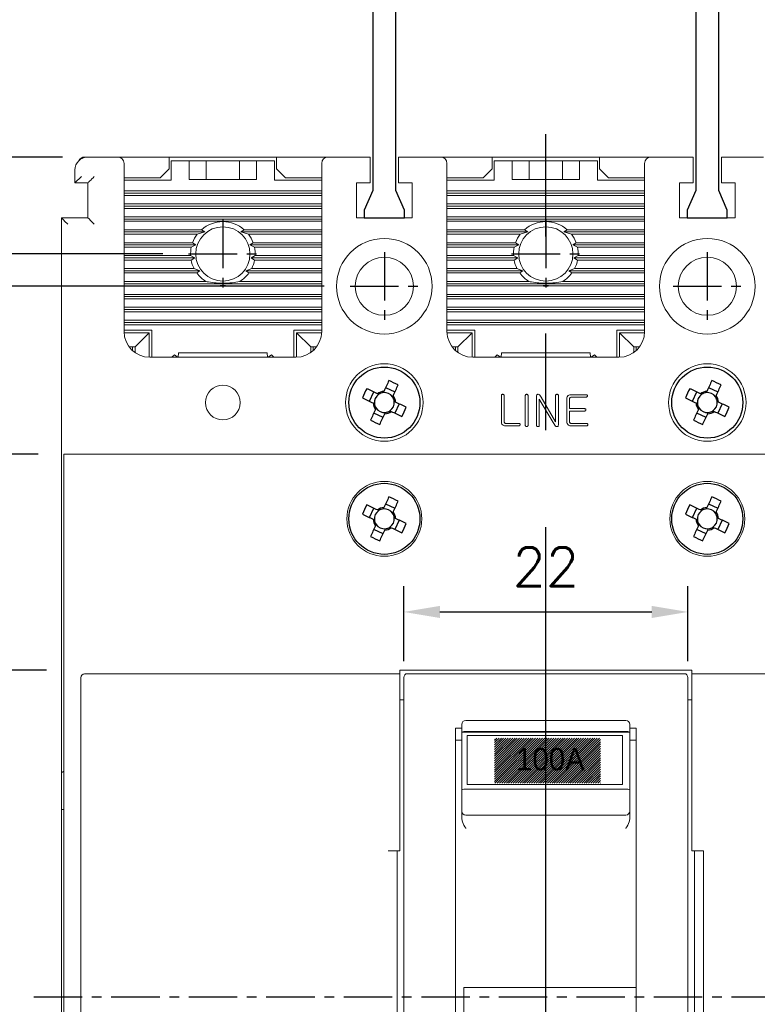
# Model space of a CAD drawing. Extents: x 2148 to 5251, y -907 to 1567.
# Tile 15 of 19: x 4375 to 4432, y 1358 to 1434. Entities that reach past the tile are written whole.
import ezdxf

# ---------------------------------------------------------------- set-up
doc = ezdxf.new("R2010")
doc.units = 0
doc.header["$LTSCALE"] = 3
doc.header["$MEASUREMENT"] = 0
doc.linetypes.add('CENTER', pattern=[2, 1.25, -0.25, 0.25, -0.25])
doc.layers.get('0').update_dxf_attribs({"linetype": 'CONTINUOUS'})
doc.layers.get('Defpoints').update_dxf_attribs({"linetype": 'CONTINUOUS'})
doc.layers.add('cen', color=1, linetype='CENTER')
doc.layers.add('di', color=3, linetype='CONTINUOUS')
doc.styles.add('KIM', font='ROMANS.shx', dxfattribs={"height": 5, "bigfont": 'GSG1.shx'})
doc.styles.get("Standard").update_dxf_attribs({"font": 'romans.shx', "height": 3, "bigfont": 'ghs.shx'})
doc.dimstyles.new('STANDARD$0', dxfattribs={"dimtxt": 5, "dimasz": 5, "dimexe": 1, "dimexo": 2, "dimgap": 2, "dimtad": 1, "dimdec": 4, "dimzin": 12, "dimdsep": 46, "dimtxsty": 'KIM', "dimcen": -1, "dimdle": 0.1, "dimadec": 0, "dimazin": 0, "dimtfac": 1, "dimtdec": 4, "dimtmove": 0, "dimatfit": 3, "dimfxl": 0, "dimtolj": 1, "dimtzin": 0, "dimarcsym": 0})

# ---------------------------------------------------------------- blocks, each defined once
blk = doc.blocks.new('M3')
at = {"color": 4}
for p, q in [((1259.588, 222.636), (1260.305, 222.302)), ((1258.335, 221.584), (1258.669, 222.302)), ((1259.055, 222.122), (1258.955, 222.169)), ((1259.454, 222.351), (1259.408, 222.251)), ((1260.126, 221.916), (1260.172, 222.016)), ((1258.62, 221.451), (1258.72, 221.405)), ((1258.848, 221.051), (1258.802, 220.952)), ((1260.354, 221.517), (1260.254, 221.563)), ((1260.64, 221.383), (1260.305, 220.666)), ((1259.387, 220.331), (1258.669, 220.666)), ((1259.52, 220.617), (1259.566, 220.717)), ((1259.919, 220.845), (1260.019, 220.799))]:
    blk.add_line(p, q, dxfattribs=at)
at = {"color": 4, "flags": 128}
for points in [[(1258.955, 222.169), (1258.85, 222.218), (1258.745, 222.267), (1258.64, 222.316), (1258.536, 222.364), (1258.432, 222.413), (1258.328, 222.461), (1258.225, 222.509), (1258.122, 222.557)], [(1259.843, 223.184), (1259.795, 223.081), (1259.747, 222.977), (1259.698, 222.874), (1259.65, 222.77), (1259.601, 222.665), (1259.552, 222.561), (1259.503, 222.456), (1259.454, 222.351)], [(1260.172, 222.016), (1260.221, 222.121), (1260.27, 222.226), (1260.319, 222.331), (1260.367, 222.435), (1260.416, 222.539), (1260.464, 222.643), (1260.513, 222.746), (1260.561, 222.849)], [(1257.787, 221.839), (1257.89, 221.791), (1257.993, 221.743), (1258.097, 221.695), (1258.201, 221.646), (1258.306, 221.598), (1258.41, 221.549), (1258.515, 221.5), (1258.62, 221.451)], [(1261.187, 221.128), (1261.084, 221.176), (1260.981, 221.224), (1260.877, 221.273), (1260.773, 221.321), (1260.669, 221.37), (1260.564, 221.419), (1260.459, 221.468), (1260.354, 221.517)], [(1258.802, 220.952), (1258.753, 220.847), (1258.704, 220.742), (1258.655, 220.637), (1258.607, 220.533), (1258.558, 220.429), (1258.51, 220.325), (1258.462, 220.222), (1258.414, 220.119)], [(1259.131, 219.784), (1259.179, 219.887), (1259.228, 219.99), (1259.276, 220.094), (1259.324, 220.198), (1259.373, 220.302), (1259.422, 220.407), (1259.471, 220.512), (1259.52, 220.617)], [(1260.019, 220.799), (1260.124, 220.75), (1260.229, 220.701), (1260.334, 220.652), (1260.438, 220.603), (1260.542, 220.555), (1260.646, 220.507), (1260.749, 220.458), (1260.852, 220.41)]]:
    blk.add_lwpolyline(points, dxfattribs=at)
at = {"color": 4}
blk.add_circle((1259.487, 221.484), 2.75, dxfattribs=at)
for centre, radius, start, end in [((1271.823, 215.732), 15.307, 153.51887, 156.48383), ((1253.735, 209.148), 15.307, 63.51887, 66.48383), ((1259.487, 221.484), 0.771, 124.10533, 185.89747), ((1259.487, 221.484), 0.867, 92.16434, 127.83847), ((1259.487, 221.484), 0.771, 95.89747, 124.10533), ((1259.487, 221.484), 0.771, 34.10533, 95.89747), ((1259.487, 221.484), 0.771, 5.89747, 34.10533), ((1259.487, 221.484), 0.867, 2.16434, 37.83847), ((1259.487, 221.484), 0.867, 182.16434, 217.83847), ((1259.487, 221.484), 0.771, 185.89747, 214.10533), ((1259.487, 221.484), 0.771, 214.10533, 275.89747), ((1259.487, 221.484), 0.771, 304.10533, 5.89747), ((1247.152, 227.236), 15.307, 333.51887, 336.48383), ((1259.487, 221.484), 0.867, 272.16434, 307.83847), ((1259.487, 221.484), 0.771, 275.89747, 304.10533), ((1265.239, 233.82), 15.307, 243.519, 246.48383)]:
    blk.add_arc(centre, radius, start, end, dxfattribs=at)
blk = doc.blocks.new('fsadfsafsa')
at = {"layer": 'di'}
h = blk.add_hatch(dxfattribs=at)
h.set_pattern_fill('ANSI31', color=256, style=0)
h.set_pattern_definition([(45, (-481.63234, -849.47686), (-0.088388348, 0.088388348), [])])
h.paths.add_polyline_path([(896.921, -343.62), (888.721, -343.62), (888.721, -347.12), (896.921, -347.12)])
h.paths.add_polyline_path([(889.958, -343.955), (895.793, -343.955), (895.793, -346.763), (889.958, -346.763)], flags=24)
at = {"color": 7, "linetype": 'Continuous', "lineweight": 15}
for p, q in [((856.696, -339.283), (856.696, -338.959)), ((856.996, -338.658), (881.396, -338.658)), ((903.996, -338.358), (881.396, -338.358)), ((881.396, -338.358), (881.396, -338.658)), ((881.396, -338.658), (881.396, -338.984)), ((881.396, -338.984), (881.396, -339.283)), ((881.696, -339.668), (881.696, -339.029)), ((881.859, -338.658), (882.196, -338.658)), ((903.196, -338.658), (882.196, -338.658)), ((903.196, -338.658), (903.533, -338.658)), ((903.696, -339.029), (903.696, -339.668)), ((903.996, -338.658), (903.996, -338.358)), ((903.996, -338.658), (928.396, -338.658)), ((903.996, -338.984), (903.996, -338.658)), ((903.996, -339.283), (903.996, -338.984)), ((856.696, -388.033), (856.696, -339.283)), ((881.396, -352.358), (881.396, -339.283)), ((881.696, -387.648), (881.696, -339.668)), ((903.696, -339.668), (903.696, -387.648)), ((903.996, -339.283), (903.996, -352.358)), ((881.696, -340.658), (881.396, -340.658)), ((903.996, -340.658), (903.696, -340.658)), ((885.696, -342.859), (886.196, -342.859)), ((885.696, -342.859), (885.696, -371.312)), ((886.196, -343.167), (886.196, -342.567)), ((898.896, -342.267), (886.496, -342.267)), ((899.196, -342.567), (899.196, -343.167)), ((899.196, -342.859), (899.696, -342.859)), ((899.696, -371.312), (899.696, -342.859)), ((899.196, -343.167), (886.196, -343.167)), ((886.196, -343.167), (886.196, -347.621)), ((886.496, -343.124), (898.896, -343.124)), ((899.196, -347.621), (899.196, -343.167)), ((886.196, -343.775), (885.696, -343.775)), ((899.696, -343.775), (899.196, -343.775)), ((855.196, -346.346), (855.196, -349.158)), ((886.196, -348.414), (886.196, -347.621)), ((886.496, -347.578), (898.896, -347.578)), ((899.196, -347.621), (899.196, -348.414)), ((886.196, -349.279), (886.196, -348.414)), ((899.196, -348.414), (899.196, -349.279)), ((855.396, -349.158), (855.196, -349.158)), ((855.196, -349.158), (855.196, -378.158)), ((886.196, -349.835), (886.196, -349.279)), ((886.496, -349.582), (898.896, -349.582)), ((899.196, -349.279), (899.196, -349.835)), ((881.396, -352.358), (880.496, -352.358)), ((881.196, -352.358), (881.196, -370.958)), ((904.896, -352.358), (903.996, -352.358)), ((904.196, -370.958), (904.196, -352.358)), ((904.896, -370.958), (904.896, -352.358)), ((886.346, -362.929), (899.696, -362.929)), ((886.346, -367.685), (886.346, -362.929))]:
    blk.add_line(p, q, dxfattribs=at)
blk.add_lwpolyline([(898.639, -343.423), (898.639, -347.22), (886.609, -347.22), (886.609, -343.423)], close=True, dxfattribs=at)
for centre, radius, start, end in [((886.496, -342.567), 0.3, 90, 180), ((898.896, -342.567), 0.3, 0, 90), ((886.423, -343.683), 0.564, 82.51373, 113.68058), ((898.969, -343.683), 0.564, 66.31942, 97.48627), ((886.423, -348.138), 0.564, 82.51356, 113.68092), ((898.969, -348.138), 0.564, 66.31908, 97.48644)]:
    blk.add_arc(centre, radius, start, end, dxfattribs=at)
for centre, major_axis, ratio, start_param, end_param in [((856.996, -338.959), (0, -0.301), 0.996195, 3.141593, 4.712389), ((882.196, -339.029), (0, -0.502), 0.996195, 3.881497, 4.712389), ((903.196, -339.029), (0, -0.502), 0.996195, 1.570796, 2.401688), ((855.696, -346.346), (0.5, 0), 0.375, 2.214297, 3.141593), ((886.496, -349.279), (0, -0.303), 0.988676, 4.712389, 6.283185), ((898.896, -349.279), (0, -0.303), 0.988676, 0, 1.570796)]:
    blk.add_ellipse(centre, major_axis=major_axis, ratio=ratio, start_param=start_param, end_param=end_param, dxfattribs=at)
for points, knots in [([(886.496, -350.611), (886.495, -350.609), (886.398, -350.443), (886.241, -350.198), (886.207, -349.923), (886.196, -349.835)], [0, 0, 0, 0, 0.007091, 0.681187, 1, 1, 1, 1]), ([(899.196, -349.835), (899.185, -349.923), (899.151, -350.198), (898.994, -350.443), (898.897, -350.609), (898.896, -350.611)], [0, 0, 0, 0, 0.318813, 0.992909, 1, 1, 1, 1])]:
    blk.add_open_spline(points, degree=3, knots=knots, dxfattribs=at)
at = {"layer": 'cen'}
blk.add_line((853.061, -363.658), (956.663, -363.658), dxfattribs=at)
at = {"insert": (890.392, -344.389), "char_height": 1.73824, "width": 5.07497, "attachment_point": 1}
blk.add_mtext('{\\fHYHeadLine-Medium|b0|i0|c129|p18;100A}', dxfattribs=at)
blk = doc.blocks.new('*D74')
at = {"layer": 'Defpoints', "color": 0}
for p in [(4426.521, 1388.02), (4404.521, 1382.216), (4426.521, 1382.216)]:
    blk.add_point(p, dxfattribs=at)
at = {"layer": 'di'}
for p, q in [((4404.521, 1384.216), (4404.521, 1390.02)), ((4426.521, 1384.216), (4426.521, 1390.02)), ((4407.321, 1388.02), (4423.721, 1388.02))]:
    blk.add_line(p, q, dxfattribs=at)
for points in [[(4407.321, 1388.487), (4407.321, 1387.553), (4404.521, 1388.02)], [(4423.721, 1388.487), (4423.721, 1387.553), (4426.521, 1388.02)]]:
    blk.add_solid(points, dxfattribs=at)
at = {"layer": 'di', "insert": (4415.521, 1391.52), "char_height": 3, "attachment_point": 5}
blk.add_mtext('\\A1;22', dxfattribs=at)
blk = doc.blocks.new('12323')
for p, q in [((3740.699, 1408.125), (3738.499, 1408.125)), ((3738.499, 1408.125), (3738.499, 1404.725)), ((3742.999, 1408.125), (3738.499, 1408.125)), ((3742.999, 1407.325), (3742.999, 1408.125)), ((3792.299, 1407.975), (3790.799, 1407.325)), ((3792.899, 1407.975), (3792.299, 1407.975)), ((3792.899, 1404.875), (3792.899, 1407.975)), ((3790.799, 1407.325), (3742.999, 1407.325)), ((3742.999, 1405.525), (3790.799, 1405.525)), ((3742.999, 1405.525), (3790.799, 1405.525)), ((3742.999, 1404.725), (3742.999, 1405.525)), ((3743.655, 1405.176), (3742.999, 1404.984)), ((3744.846, 1405.525), (3743.655, 1405.176)), ((3790.799, 1405.525), (3792.299, 1404.875)), ((3738.499, 1404.725), (3740.699, 1404.725)), ((3738.499, 1404.725), (3742.999, 1404.725)), ((3792.299, 1404.875), (3792.899, 1404.875))]:
    blk.add_line(p, q)
blk = doc.blocks.new('*D89')
at = {"layer": 'Defpoints', "color": 0}
for p in [(4401.321, 1472.926), (4328.086, 1423.226), (4380.12, 1423.226)]:
    blk.add_point(p, dxfattribs=at)
at = {"layer": 'di'}
for p, q in [((4399.321, 1472.926), (4326.086, 1472.926)), ((4328.086, 1470.126), (4328.086, 1426.026)), ((4378.12, 1423.226), (4326.086, 1423.226))]:
    blk.add_line(p, q, dxfattribs=at)
for points in [[(4327.62, 1470.126), (4328.553, 1470.126), (4328.086, 1472.926)], [(4327.62, 1426.026), (4328.553, 1426.026), (4328.086, 1423.226)]]:
    blk.add_solid(points, dxfattribs=at)
at = {"layer": 'di', "insert": (4324.586, 1447.626), "char_height": 3, "attachment_point": 5, "rotation": 90}
blk.add_mtext('\\A1;48', dxfattribs=at)
blk = doc.blocks.new('*D96')
at = {"layer": 'Defpoints', "color": 0}
for p in [(4378.871, 1383.526), (4360.086, 1332.926), (4378.871, 1332.926)]:
    blk.add_point(p, dxfattribs=at)
at = {"layer": 'di'}
for p, q in [((4376.871, 1383.526), (4358.086, 1383.526)), ((4360.086, 1380.726), (4360.086, 1335.726)), ((4376.871, 1332.926), (4358.086, 1332.926))]:
    blk.add_line(p, q, dxfattribs=at)
for points in [[(4359.62, 1380.726), (4360.553, 1380.726), (4360.086, 1383.526)], [(4359.62, 1335.726), (4360.553, 1335.726), (4360.086, 1332.926)]]:
    blk.add_solid(points, dxfattribs=at)
at = {"layer": 'di', "insert": (4356.586, 1358.226), "char_height": 3, "attachment_point": 5, "rotation": 90}
blk.add_mtext('\\A1;50', dxfattribs=at)
blk = doc.blocks.new('*D97')
at = {"layer": 'Defpoints', "color": 0}
for p in [(4328.086, 1423.226), (4379.621, 1423.226), (4379.621, 1293.226)]:
    blk.add_point(p, dxfattribs=at)
at = {"layer": 'di'}
for p, q in [((4377.621, 1423.226), (4326.086, 1423.226)), ((4328.086, 1296.026), (4328.086, 1420.426)), ((4377.621, 1293.226), (4326.086, 1293.226))]:
    blk.add_line(p, q, dxfattribs=at)
for points in [[(4327.62, 1420.426), (4328.553, 1420.426), (4328.086, 1423.226)], [(4327.62, 1296.026), (4328.553, 1296.026), (4328.086, 1293.226)]]:
    blk.add_solid(points, dxfattribs=at)
at = {"layer": 'di', "insert": (4324.586, 1358.226), "char_height": 3, "attachment_point": 5, "rotation": 90}
blk.add_mtext('\\A1;130', dxfattribs=at)
blk = doc.blocks.new('*D98')
at = {"layer": 'Defpoints', "color": 0}
for p in [(4378.221, 1400.226), (4352.086, 1316.226), (4378.221, 1316.226)]:
    blk.add_point(p, dxfattribs=at)
at = {"layer": 'di'}
for p, q in [((4376.221, 1400.226), (4350.086, 1400.226)), ((4352.086, 1397.426), (4352.086, 1319.026)), ((4376.221, 1316.226), (4350.086, 1316.226))]:
    blk.add_line(p, q, dxfattribs=at)
for points in [[(4351.62, 1397.426), (4352.553, 1397.426), (4352.086, 1400.226)], [(4351.62, 1319.026), (4352.553, 1319.026), (4352.086, 1316.226)]]:
    blk.add_solid(points, dxfattribs=at)
at = {"layer": 'di', "insert": (4348.586, 1358.226), "char_height": 3, "attachment_point": 5, "rotation": 90}
blk.add_mtext('\\A1;84', dxfattribs=at)
blk = doc.blocks.new('*D99')
at = {"layer": 'Defpoints', "color": 0}
for p in [(4387.871, 1415.726), (4336.086, 1300.726), (4387.871, 1300.726)]:
    blk.add_point(p, dxfattribs=at)
at = {"layer": 'di'}
for p, q in [((4385.871, 1415.726), (4334.086, 1415.726)), ((4336.086, 1412.926), (4336.086, 1303.526)), ((4385.871, 1300.726), (4334.086, 1300.726))]:
    blk.add_line(p, q, dxfattribs=at)
for points in [[(4335.62, 1412.926), (4336.553, 1412.926), (4336.086, 1415.726)], [(4335.62, 1303.526), (4336.553, 1303.526), (4336.086, 1300.726)]]:
    blk.add_solid(points, dxfattribs=at)
at = {"layer": 'di', "insert": (4332.586, 1358.226), "char_height": 3, "attachment_point": 5, "rotation": 90}
blk.add_mtext('\\A1;115', dxfattribs=at)
blk = doc.blocks.new('*D100')
at = {"layer": 'Defpoints', "color": 0}
for p in [(4400.371, 1413.226), (4344.086, 1303.226), (4400.371, 1303.226)]:
    blk.add_point(p, dxfattribs=at)
at = {"layer": 'di'}
for p, q in [((4398.371, 1413.226), (4342.086, 1413.226)), ((4344.086, 1410.426), (4344.086, 1306.026)), ((4398.371, 1303.226), (4342.086, 1303.226))]:
    blk.add_line(p, q, dxfattribs=at)
for points in [[(4343.62, 1410.426), (4344.553, 1410.426), (4344.086, 1413.226)], [(4343.62, 1306.026), (4344.553, 1306.026), (4344.086, 1303.226)]]:
    blk.add_solid(points, dxfattribs=at)
at = {"layer": 'di', "insert": (4340.586, 1358.226), "char_height": 3, "attachment_point": 5, "rotation": 90}
blk.add_mtext('\\A1;110', dxfattribs=at)

msp = doc.modelspace()

# ---------------------------------------------------------------- linework, layer by layer
at = {"color": 7, "linetype": 'Continuous', "lineweight": 15}
for p, q in [((4380.07086, 1423.22573), (4379.82086, 1423.22573)), ((4380.07086, 1423.22573), (4382.37086, 1423.22573)), ((4386.37086, 1423.22573), (4382.37086, 1423.22573)), ((4382.87086, 1422.72573), (4382.87086, 1409.72573)), ((4386.37086, 1422.32573), (4386.37086, 1423.22573)), ((4394.67086, 1423.22573), (4386.37086, 1423.22573)), ((4386.52086, 1421.42573), (4386.52086, 1422.92573)), ((4386.52086, 1422.92573), (4387.92086, 1422.92573)), ((4387.92086, 1421.47573), (4387.92086, 1422.92573)), ((4389.22086, 1422.92573), (4387.92086, 1422.92573)), ((4389.22086, 1421.47573), (4389.22086, 1422.92573)), ((4391.82086, 1422.92573), (4389.22086, 1422.92573)), ((4391.82086, 1421.47573), (4391.82086, 1422.92573)), ((4393.12086, 1422.92573), (4391.82086, 1422.92573)), ((4393.12086, 1421.47573), (4393.12086, 1422.92573)), ((4393.12086, 1422.92573), (4394.52086, 1422.92573)), ((4394.52086, 1422.92573), (4394.52086, 1421.42573)), ((4394.67086, 1423.22573), (4394.67086, 1422.32573)), ((4398.67086, 1423.22573), (4394.67086, 1423.22573)), ((4398.17086, 1409.72573), (4398.17086, 1422.72573)), ((4398.67086, 1423.22573), (4401.92086, 1423.22573)), ((4401.92086, 1423.22573), (4401.92086, 1422.72573)), ((4401.92086, 1421.22573), (4401.92086, 1422.72573)), ((4404.12086, 1422.72573), (4404.12086, 1423.22573)), ((4404.12086, 1423.22573), (4407.37086, 1423.22573)), ((4404.12086, 1422.72573), (4404.12086, 1421.22573)), ((4411.37086, 1423.22573), (4407.37086, 1423.22573)), ((4407.87086, 1422.72573), (4407.87086, 1409.72573)), ((4411.37086, 1422.32573), (4411.37086, 1423.22573)), ((4419.67086, 1423.22573), (4411.37086, 1423.22573)), ((4411.52086, 1421.42573), (4411.52086, 1422.92573)), ((4411.52086, 1422.92573), (4412.92086, 1422.92573)), ((4412.92086, 1421.47573), (4412.92086, 1422.92573)), ((4414.22086, 1422.92573), (4412.92086, 1422.92573)), ((4414.22086, 1421.47573), (4414.22086, 1422.92573)), ((4416.82086, 1422.92573), (4414.22086, 1422.92573)), ((4416.82086, 1421.47573), (4416.82086, 1422.92573)), ((4418.12086, 1422.92573), (4416.82086, 1422.92573)), ((4418.12086, 1421.47573), (4418.12086, 1422.92573)), ((4418.12086, 1422.92573), (4419.52086, 1422.92573)), ((4419.52086, 1422.92573), (4419.52086, 1421.42573)), ((4419.67086, 1423.22573), (4419.67086, 1422.32573)), ((4423.67086, 1423.22573), (4419.67086, 1423.22573)), ((4423.17086, 1409.72573), (4423.17086, 1422.72573)), ((4423.67086, 1423.22573), (4426.92086, 1423.22573)), ((4426.92086, 1423.22573), (4426.92086, 1422.72573)), ((4426.92086, 1421.22573), (4426.92086, 1422.72573)), ((4429.12086, 1422.72573), (4429.12086, 1423.22573)), ((4429.12086, 1423.22573), (4432.37086, 1423.22573)), ((4429.12086, 1422.72573), (4429.12086, 1421.22573)), ((4379.07086, 1421.22573), (4379.07086, 1422.22573)), ((4385.67086, 1421.62573), (4386.37086, 1422.32573)), ((4394.67086, 1422.32573), (4395.37086, 1421.62573)), ((4410.67086, 1421.62573), (4411.37086, 1422.32573)), ((4419.67086, 1422.32573), (4420.37086, 1421.62573)), ((4379.07086, 1421.22573), (4379.57086, 1421.72573)), ((4380.07086, 1421.22573), (4379.07086, 1421.22573)), ((4380.07086, 1418.52573), (4380.07086, 1421.22573)), ((4382.87086, 1421.62573), (4385.67086, 1421.62573)), ((4382.87086, 1421.42573), (4386.52086, 1421.42573)), ((4387.92086, 1421.47573), (4393.12086, 1421.47573)), ((4394.52086, 1421.42573), (4398.17086, 1421.42573)), ((4395.37086, 1421.62573), (4398.17086, 1421.62573)), ((4400.87086, 1421.22573), (4401.92086, 1421.22573)), ((4400.87086, 1418.52573), (4400.87086, 1421.22573)), ((4404.12086, 1421.22573), (4405.17086, 1421.22573)), ((4405.17086, 1421.22573), (4405.17086, 1418.52573)), ((4407.87086, 1421.62573), (4410.67086, 1421.62573)), ((4407.87086, 1421.42573), (4411.52086, 1421.42573)), ((4412.92086, 1421.47573), (4418.12086, 1421.47573)), ((4419.52086, 1421.42573), (4423.17086, 1421.42573)), ((4420.37086, 1421.62573), (4423.17086, 1421.62573)), ((4425.87086, 1421.22573), (4426.92086, 1421.22573)), ((4425.87086, 1418.52573), (4425.87086, 1421.22573)), ((4429.12086, 1421.22573), (4430.17086, 1421.22573)), ((4430.17086, 1421.22573), (4430.17086, 1418.52573)), ((4382.87086, 1420.59894), (4398.17086, 1420.59894)), ((4382.87086, 1420.42573), (4398.17086, 1420.42573)), ((4407.87086, 1420.59894), (4423.17086, 1420.59894)), ((4407.87086, 1420.42573), (4423.17086, 1420.42573)), ((4382.87086, 1420.25252), (4398.17086, 1420.25252)), ((4407.87086, 1420.25252), (4423.17086, 1420.25252)), ((4382.87086, 1419.59894), (4398.17086, 1419.59894)), ((4382.87086, 1419.42573), (4398.17086, 1419.42573)), ((4382.87086, 1419.25253), (4398.17086, 1419.25253)), ((4407.87086, 1419.59894), (4423.17086, 1419.59894)), ((4407.87086, 1419.42573), (4423.17086, 1419.42573)), ((4407.87086, 1419.25253), (4423.17086, 1419.25253)), ((4378.02086, 1418.52573), (4380.07086, 1418.52573)), ((4378.02086, 1375.53823), (4378.02086, 1418.52573)), ((4382.87086, 1418.59893), (4398.17086, 1418.59893)), ((4382.87086, 1418.42573), (4398.17086, 1418.42573)), ((4382.87086, 1418.25253), (4398.17086, 1418.25253)), ((4405.17086, 1418.52573), (4400.87086, 1418.52573)), ((4407.87086, 1418.59893), (4423.17086, 1418.59893)), ((4407.87086, 1418.42573), (4423.17086, 1418.42573)), ((4407.87086, 1418.25253), (4423.17086, 1418.25253)), ((4430.17086, 1418.52573), (4425.87086, 1418.52573)), ((4382.87086, 1417.59894), (4388.86523, 1417.59894)), ((4382.87086, 1417.42573), (4389.12443, 1417.42573)), ((4388.54124, 1417.25253), (4389.12443, 1417.42573)), ((4389.12443, 1417.42573), (4388.86523, 1417.59894)), ((4392.17648, 1417.59894), (4391.91728, 1417.42573)), ((4391.91728, 1417.42573), (4392.50048, 1417.25253)), ((4391.91728, 1417.42573), (4398.17086, 1417.42573)), ((4392.17648, 1417.59894), (4398.17086, 1417.59894)), ((4407.87086, 1417.59894), (4413.86523, 1417.59894)), ((4407.87086, 1417.42573), (4414.12443, 1417.42573)), ((4413.54124, 1417.25253), (4414.12443, 1417.42573)), ((4414.12443, 1417.42573), (4413.86523, 1417.59894)), ((4417.17648, 1417.59894), (4416.91728, 1417.42573)), ((4416.91728, 1417.42573), (4417.50048, 1417.25253)), ((4416.91728, 1417.42573), (4423.17086, 1417.42573)), ((4417.17648, 1417.59894), (4423.17086, 1417.59894)), ((4382.87086, 1417.25253), (4388.54124, 1417.25253)), ((4382.87086, 1416.59893), (4388.17831, 1416.59893)), ((4388.43519, 1416.42573), (4388.17831, 1416.59893)), ((4392.50048, 1417.25253), (4398.17086, 1417.25253)), ((4392.8634, 1416.59893), (4392.60652, 1416.42573)), ((4392.8634, 1416.59893), (4398.17086, 1416.59893)), ((4407.87086, 1417.25253), (4413.54124, 1417.25253)), ((4407.87086, 1416.59893), (4413.17831, 1416.59893)), ((4413.43519, 1416.42573), (4413.17831, 1416.59893)), ((4417.50048, 1417.25253), (4423.17086, 1417.25253)), ((4417.8634, 1416.59893), (4417.60652, 1416.42573)), ((4417.8634, 1416.59893), (4423.17086, 1416.59893)), ((4382.87086, 1416.42573), (4388.43519, 1416.42573)), ((4382.87086, 1416.25253), (4388.07699, 1416.25253)), ((4388.07699, 1416.25253), (4388.43519, 1416.42573)), ((4392.60652, 1416.42573), (4392.96473, 1416.25253)), ((4392.60652, 1416.42573), (4398.17086, 1416.42573)), ((4392.96473, 1416.25253), (4398.17086, 1416.25253)), ((4407.87086, 1416.42573), (4413.43519, 1416.42573)), ((4407.87086, 1416.25253), (4413.07699, 1416.25253)), ((4413.07699, 1416.25253), (4413.43519, 1416.42573)), ((4417.60652, 1416.42573), (4417.96472, 1416.25253)), ((4417.60652, 1416.42573), (4423.17086, 1416.42573)), ((4417.96472, 1416.25253), (4423.17086, 1416.25253)), ((4382.87086, 1415.59894), (4388.02407, 1415.59894)), ((4382.87086, 1415.42573), (4388.34141, 1415.42573)), ((4382.87086, 1415.25253), (4388.06605, 1415.25253)), ((4388.34141, 1415.42573), (4388.02407, 1415.59894)), ((4388.06605, 1415.25253), (4388.34141, 1415.42573)), ((4393.01764, 1415.59894), (4392.70031, 1415.42573)), ((4392.70031, 1415.42573), (4392.97566, 1415.25253)), ((4392.70031, 1415.42573), (4398.17086, 1415.42573)), ((4392.97566, 1415.25253), (4398.17086, 1415.25253)), ((4393.01764, 1415.59894), (4398.17086, 1415.59894)), ((4407.87086, 1415.59894), (4413.02407, 1415.59894)), ((4407.87086, 1415.42573), (4413.34141, 1415.42573)), ((4407.87086, 1415.25253), (4413.06605, 1415.25253)), ((4413.34141, 1415.42573), (4413.02407, 1415.59894)), ((4413.06605, 1415.25253), (4413.34141, 1415.42573)), ((4418.01764, 1415.59894), (4417.70031, 1415.42573)), ((4417.70031, 1415.42573), (4417.97566, 1415.25253)), ((4417.70031, 1415.42573), (4423.17086, 1415.42573)), ((4417.97566, 1415.25253), (4423.17086, 1415.25253)), ((4418.01764, 1415.59894), (4423.17086, 1415.59894)), ((4382.87086, 1414.59893), (4388.28919, 1414.59893)), ((4382.87086, 1414.42573), (4388.74603, 1414.42573)), ((4388.74603, 1414.42573), (4388.28919, 1414.59893)), ((4388.50104, 1414.25253), (4388.74603, 1414.42573)), ((4392.75252, 1414.59893), (4392.29568, 1414.42573)), ((4392.29568, 1414.42573), (4392.54068, 1414.25253)), ((4392.29568, 1414.42573), (4398.17086, 1414.42573)), ((4392.75252, 1414.59893), (4398.17086, 1414.59893)), ((4407.87086, 1414.59893), (4413.28919, 1414.59893)), ((4407.87086, 1414.42573), (4413.74603, 1414.42573)), ((4413.74603, 1414.42573), (4413.28919, 1414.59893)), ((4413.50104, 1414.25253), (4413.74603, 1414.42573)), ((4417.75252, 1414.59893), (4417.29568, 1414.42573)), ((4417.29568, 1414.42573), (4417.54068, 1414.25253)), ((4417.29568, 1414.42573), (4423.17086, 1414.42573)), ((4417.75252, 1414.59893), (4423.17086, 1414.59893)), ((4382.87086, 1414.25253), (4388.50104, 1414.25253)), ((4382.87086, 1413.59894), (4389.2068, 1413.59894)), ((4391.83491, 1413.59894), (4398.17086, 1413.59894)), ((4392.54068, 1414.25253), (4398.17086, 1414.25253)), ((4407.87086, 1414.25253), (4413.50104, 1414.25253)), ((4407.87086, 1413.59894), (4414.2068, 1413.59894)), ((4416.83491, 1413.59894), (4423.17086, 1413.59894)), ((4417.54068, 1414.25253), (4423.17086, 1414.25253)), ((4382.87086, 1413.42573), (4398.17086, 1413.42573)), ((4382.87086, 1413.25252), (4390.15582, 1413.25252)), ((4390.8859, 1413.25252), (4398.17086, 1413.25252)), ((4407.87086, 1413.42573), (4423.17086, 1413.42573)), ((4407.87086, 1413.25252), (4415.15581, 1413.25252)), ((4415.8859, 1413.25252), (4423.17086, 1413.25252)), ((4382.87086, 1412.59894), (4398.17086, 1412.59894)), ((4382.87086, 1412.42573), (4398.17086, 1412.42573)), ((4382.87086, 1412.25253), (4398.17086, 1412.25253)), ((4407.87086, 1412.59894), (4423.17086, 1412.59894)), ((4407.87086, 1412.42573), (4423.17086, 1412.42573)), ((4407.87086, 1412.25253), (4423.17086, 1412.25253)), ((4382.87086, 1411.59894), (4398.17086, 1411.59894)), ((4382.87086, 1411.42573), (4398.17086, 1411.42573)), ((4407.87086, 1411.59894), (4423.17086, 1411.59894)), ((4407.87086, 1411.42573), (4423.17086, 1411.42573)), ((4382.87086, 1411.25252), (4398.17086, 1411.25252)), ((4382.87086, 1410.59894), (4398.17086, 1410.59894)), ((4407.87086, 1411.25252), (4423.17086, 1411.25252)), ((4407.87086, 1410.59894), (4423.17086, 1410.59894)), ((4382.87086, 1410.42573), (4398.17086, 1410.42573)), ((4382.87086, 1410.25253), (4398.17086, 1410.25253)), ((4385.02086, 1409.82573), (4382.87086, 1409.82573)), ((4385.02086, 1407.72573), (4385.02086, 1409.82573)), ((4398.17086, 1409.82573), (4396.02086, 1409.82573)), ((4396.02086, 1409.82573), (4396.02086, 1407.72573)), ((4407.87086, 1410.42573), (4423.17086, 1410.42573)), ((4407.87086, 1410.25253), (4423.17086, 1410.25253)), ((4410.02086, 1409.82573), (4407.87086, 1409.82573)), ((4410.02086, 1407.72573), (4410.02086, 1409.82573)), ((4423.17086, 1409.82573), (4421.02086, 1409.82573)), ((4421.02086, 1409.82573), (4421.02086, 1407.72573)), ((4382.87336, 1409.62573), (4384.82086, 1409.62573)), ((4383.72086, 1408.52573), (4384.82086, 1409.62573)), ((4384.82086, 1409.62573), (4384.82086, 1407.72635)), ((4396.22086, 1409.62573), (4397.32086, 1408.52573)), ((4396.22086, 1409.62573), (4398.16836, 1409.62573)), ((4396.22086, 1407.72635), (4396.22086, 1409.62573)), ((4407.87336, 1409.62573), (4409.82086, 1409.62573)), ((4408.72086, 1408.52573), (4409.82086, 1409.62573)), ((4409.82086, 1409.62573), (4409.82086, 1407.72635)), ((4421.22086, 1409.62573), (4422.32086, 1408.52573)), ((4421.22086, 1409.62573), (4423.16836, 1409.62573)), ((4421.22086, 1407.72635), (4421.22086, 1409.62573)), ((4383.27086, 1408.52573), (4383.52086, 1408.52573)), ((4383.52086, 1408.52573), (4383.52086, 1408.2501)), ((4383.72086, 1408.52573), (4383.52086, 1408.52573)), ((4383.72086, 1408.08943), (4383.72086, 1408.52573)), ((4397.52086, 1408.52573), (4397.32086, 1408.52573)), ((4397.32086, 1408.52573), (4397.32086, 1408.08943)), ((4397.52086, 1408.2501), (4397.52086, 1408.52573)), ((4397.52086, 1408.52573), (4397.77086, 1408.52573)), ((4408.27086, 1408.52573), (4408.52086, 1408.52573)), ((4408.52086, 1408.52573), (4408.52086, 1408.2501)), ((4408.72086, 1408.52573), (4408.52086, 1408.52573)), ((4408.72086, 1408.08943), (4408.72086, 1408.52573)), ((4422.32086, 1408.52573), (4422.32086, 1408.08943)), ((4422.52086, 1408.52573), (4422.32086, 1408.52573)), ((4422.52086, 1408.2501), (4422.52086, 1408.52573)), ((4422.52086, 1408.52573), (4422.77086, 1408.52573)), ((4384.87086, 1407.72573), (4396.17086, 1407.72573)), ((4386.76491, 1407.92297), (4386.58098, 1407.72573)), ((4387.02232, 1407.72573), (4386.76491, 1407.92297)), ((4387.09582, 1408.06685), (4387.06273, 1407.72573)), ((4393.9459, 1408.06685), (4387.09582, 1408.06685)), ((4393.97898, 1407.72573), (4393.9459, 1408.06685)), ((4394.2768, 1407.92297), (4394.01939, 1407.72573)), ((4394.46073, 1407.72573), (4394.2768, 1407.92297)), ((4409.87086, 1407.72573), (4421.17086, 1407.72573)), ((4411.76491, 1407.92297), (4411.58098, 1407.72573)), ((4412.02232, 1407.72573), (4411.76491, 1407.92297)), ((4412.09582, 1408.06685), (4412.06273, 1407.72573)), ((4418.9459, 1408.06685), (4412.09582, 1408.06685)), ((4418.97898, 1407.72573), (4418.9459, 1408.06685)), ((4419.2768, 1407.92297), (4419.01939, 1407.72573)), ((4419.46073, 1407.72573), (4419.2768, 1407.92297)), ((4412.0795, 1404.75694), (4412.0795, 1402.73678)), ((4412.29555, 1402.75318), (4412.29555, 1404.75742)), ((4413.93135, 1404.75694), (4413.93135, 1402.46769)), ((4414.1474, 1402.46769), (4414.1474, 1404.75694)), ((4414.79555, 1404.73428), (4414.79555, 1402.48071)), ((4415.0116, 1404.49315), (4416.09185, 1402.67312)), ((4415.0116, 1402.47155), (4415.0116, 1404.49315)), ((4415.16592, 1404.633), (4415.05162, 1404.79552)), ((4416.27703, 1402.73196), (4415.16592, 1404.633)), ((4416.27703, 1404.77623), (4416.27703, 1402.73196)), ((4416.49308, 1402.49759), (4416.49308, 1404.77623)), ((4417.14123, 1404.51581), (4417.14123, 1402.73968)), ((4417.35728, 1403.75289), (4417.35728, 1404.49942)), ((4418.64489, 1404.83314), (4417.4518, 1404.83314)), ((4417.49954, 1404.64795), (4418.64586, 1404.64795)), ((4418.51999, 1403.75289), (4417.35728, 1403.75289)), ((4417.35728, 1403.56771), (4418.51999, 1403.56771)), ((4417.35728, 1402.7527), (4417.35728, 1403.56771)), ((4412.38862, 1402.42573), (4413.42595, 1402.42573)), ((4413.4274, 1402.61092), (4412.43685, 1402.61092)), ((4416.09185, 1402.67312), (4416.27607, 1402.40644)), ((4417.44891, 1402.42573), (4418.67335, 1402.42573)), ((4418.67431, 1402.61092), (4417.49809, 1402.61092)), ((4378.22086, 1316.22573), (4378.22086, 1400.22573)), ((4378.22086, 1400.22573), (4379.52086, 1400.22573)), ((4451.52086, 1400.22573), (4379.52086, 1400.22573))]:
    msp.add_line(p, q, dxfattribs=at)
at = {"color": 7, "linetype": 'Continuous', "lineweight": 15, "flags": 128}
for points in [[(4380.07086, 1421.22573), (4380.08047, 1421.23534), (4380.10892, 1421.26379), (4380.15512, 1421.31), (4380.2173, 1421.37218), (4380.29307, 1421.44795), (4380.37951, 1421.53439), (4380.47331, 1421.62818), (4380.57086, 1421.72573)], [(4378.02086, 1418.52573), (4378.02845, 1418.51813), (4378.05101, 1418.49558), (4378.08785, 1418.45874), (4378.13784, 1418.40875), (4378.19946, 1418.34712), (4378.27086, 1418.27573), (4378.34985, 1418.19674), (4378.43403, 1418.11255), (4378.52086, 1418.02573)], [(4380.07086, 1418.52573), (4380.07845, 1418.51813), (4380.10101, 1418.49558), (4380.13784, 1418.45874), (4380.18784, 1418.40875), (4380.24946, 1418.34712), (4380.32086, 1418.27573), (4380.39985, 1418.19674), (4380.48403, 1418.11255), (4380.57086, 1418.02573)]]:
    msp.add_lwpolyline(points, dxfattribs=at)
at = {"color": 7, "linetype": 'Continuous', "lineweight": 15}
for centre, radius in [((4390.52086, 1415.72573), 2.1), ((4415.52086, 1415.72573), 2.1), ((4403.02086, 1413.22573), 3.7), ((4428.02086, 1413.22573), 3.7), ((4403.02086, 1413.22573), 2.25), ((4428.02086, 1413.22573), 2.25), ((4403.02086, 1404.22573), 3), ((4428.02086, 1404.22573), 3), ((4390.52086, 1404.22573), 1.35), ((4403.02086, 1395.22573), 2.9), ((4428.02086, 1395.22573), 2.9)]:
    msp.add_circle(centre, radius, dxfattribs=at)
for centre, radius, start, end in [((4380.07086, 1422.22573), 1, 90, 180), ((4379.82086, 1422.72573), 0.5, 90, 155.0636121), ((4382.37086, 1422.72573), 0.5, 0, 90), ((4398.67086, 1422.72573), 0.5, 90, 180), ((4407.37086, 1422.72573), 0.5, 0, 90), ((4423.67086, 1422.72573), 0.5, 90, 180), ((4390.52086, 1415.72573), 2.5, 48.5282235, 131.4717765), ((4415.52086, 1415.72573), 2.5, 48.5282235, 131.4717765), ((4390.52086, 1415.72573), 2.5, 142.3585652, 159.5565927), ((4390.52086, 1415.72573), 2.5, 20.4434073, 37.6414348), ((4415.52086, 1415.72573), 2.5, 142.3585652, 159.5565927), ((4415.52086, 1415.72573), 2.5, 20.4434073, 37.6414348), ((4390.52086, 1415.72573), 2.5, 167.8355697, 182.9071728), ((4390.52086, 1415.72573), 2.5, 357.0928272, 12.1644303), ((4415.52086, 1415.72573), 2.5, 167.8355697, 182.9071728), ((4415.52086, 1415.72573), 2.5, 357.0928272, 12.1644303), ((4390.52086, 1415.72573), 2.5, 190.9108874, 206.7897573), ((4390.52086, 1415.72573), 2.5, 333.2102426, 349.0891126), ((4415.52086, 1415.72573), 2.5, 190.9108874, 206.7897573), ((4415.52086, 1415.72573), 2.5, 333.2102426, 349.0891126), ((4390.52086, 1415.72573), 2.5, 216.1060756, 238.2898456), ((4390.52086, 1415.72573), 2.5, 301.7101544, 323.8939244), ((4415.52086, 1415.72573), 2.5, 216.1060756, 238.2898456), ((4415.52086, 1415.72573), 2.5, 301.7101544, 323.8939244), ((4390.52086, 1415.72573), 2.5, 261.6038051, 278.3961949), ((4415.52086, 1415.72573), 2.5, 261.6038051, 278.3961949), ((4384.87086, 1409.72573), 2, 180, 270), ((4396.17086, 1409.72573), 2, 270, 0), ((4409.87086, 1409.72573), 2, 180, 270), ((4421.17086, 1409.72573), 2, 270, 0)]:
    msp.add_arc(centre, radius, start, end, dxfattribs=at)
for points, knots in [([(4391.83491, 1413.59894), (4391.63615, 1413.56322), (4391.23222, 1413.49064), (4390.40778, 1413.44035), (4389.7131, 1413.50034), (4389.27571, 1413.58552), (4389.2068, 1413.59894)], [0, 0, 0, 0, 0.23467577, 0.47693175, 0.9176002, 1, 1, 1, 1]), ([(4416.83491, 1413.59894), (4416.63615, 1413.56322), (4416.23222, 1413.49064), (4415.40778, 1413.44035), (4414.7131, 1413.50034), (4414.2757, 1413.58552), (4414.2068, 1413.59894)], [0, 0, 0, 0, 0.23467661, 0.47693175, 0.91760026, 1, 1, 1, 1]), ([(4390.15582, 1413.25252), (4390.26339, 1413.26884), (4390.47925, 1413.30158), (4390.73361, 1413.28077), (4390.86219, 1413.25692), (4390.8859, 1413.25252)], [0, 0, 0, 0, 0.447606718, 0.898155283, 1, 1, 1, 1]), ([(4415.15581, 1413.25252), (4415.26339, 1413.26884), (4415.47925, 1413.30158), (4415.73361, 1413.28077), (4415.86219, 1413.25692), (4415.8859, 1413.25252)], [0, 0, 0, 0, 0.447606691, 0.898156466, 1, 1, 1, 1]), ([(4412.11085, 1404.83796), (4412.10028, 1404.82458), (4412.08137, 1404.8006), (4412.08007, 1404.77032), (4412.0795, 1404.75694)], [0, 0, 0, 0, 0.558359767, 1, 1, 1, 1]), ([(4412.18752, 1404.864), (4412.17181, 1404.86299), (4412.14374, 1404.86118), (4412.1209, 1404.84506), (4412.11085, 1404.83796)], [0, 0, 0, 0, 0.559883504, 1, 1, 1, 1]), ([(4412.26083, 1404.83796), (4412.24839, 1404.84655), (4412.22616, 1404.8619), (4412.19934, 1404.86336), (4412.18752, 1404.864)], [0, 0, 0, 0, 0.55930748, 1, 1, 1, 1]), ([(4412.29555, 1404.75742), (4412.29407, 1404.77478), (4412.29143, 1404.80578), (4412.27018, 1404.82813), (4412.26083, 1404.83796)], [0, 0, 0, 0, 0.55991576, 1, 1, 1, 1]), ([(4413.9627, 1404.83796), (4413.95213, 1404.82458), (4413.93322, 1404.8006), (4413.93192, 1404.77032), (4413.93135, 1404.75694)], [0, 0, 0, 0, 0.55836298, 1, 1, 1, 1]), ([(4414.03938, 1404.864), (4414.02366, 1404.86299), (4413.99559, 1404.86118), (4413.97275, 1404.84506), (4413.9627, 1404.83796)], [0, 0, 0, 0, 0.559883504, 1, 1, 1, 1]), ([(4414.11268, 1404.83796), (4414.10024, 1404.84655), (4414.07801, 1404.8619), (4414.05119, 1404.86336), (4414.03938, 1404.864)], [0, 0, 0, 0, 0.55930748, 1, 1, 1, 1]), ([(4414.1474, 1404.75694), (4414.14597, 1404.7744), (4414.14343, 1404.80558), (4414.12207, 1404.82807), (4414.11268, 1404.83796)], [0, 0, 0, 0, 0.56001233, 1, 1, 1, 1]), ([(4414.89634, 1404.864), (4414.87976, 1404.85986), (4414.84668, 1404.85159), (4414.80089, 1404.80627), (4414.79757, 1404.76158), (4414.79555, 1404.73428)], [0, 0, 0, 0, 0.28109339, 0.56070456, 1, 1, 1, 1]), ([(4415.05162, 1404.79552), (4415.04136, 1404.80886), (4415.02083, 1404.83553), (4414.96685, 1404.86627), (4414.92305, 1404.86486), (4414.89634, 1404.864)], [0, 0, 0, 0, 0.28057931, 0.56119378, 1, 1, 1, 1]), ([(4416.30789, 1404.84471), (4416.2978, 1404.83377), (4416.27974, 1404.8142), (4416.27786, 1404.78786), (4416.27703, 1404.77623)], [0, 0, 0, 0, 0.55873298, 1, 1, 1, 1]), ([(4416.38313, 1404.864), (4416.36831, 1404.86326), (4416.34184, 1404.86194), (4416.31828, 1404.84998), (4416.30789, 1404.84471)], [0, 0, 0, 0, 0.55934246, 1, 1, 1, 1]), ([(4416.45884, 1404.84134), (4416.44566, 1404.8488), (4416.42205, 1404.86217), (4416.39506, 1404.86344), (4416.38313, 1404.864)], [0, 0, 0, 0, 0.55796185, 1, 1, 1, 1]), ([(4416.49308, 1404.77623), (4416.49129, 1404.79097), (4416.4881, 1404.81733), (4416.4678, 1404.83399), (4416.45884, 1404.84134)], [0, 0, 0, 0, 0.55890238, 1, 1, 1, 1]), ([(4417.21646, 1404.73524), (4417.19173, 1404.69777), (4417.14749, 1404.63075), (4417.14314, 1404.55099), (4417.14123, 1404.51581)], [0, 0, 0, 0, 0.55902224, 1, 1, 1, 1]), ([(4417.4518, 1404.83314), (4417.40145, 1404.82915), (4417.31156, 1404.82203), (4417.24551, 1404.76176), (4417.21646, 1404.73524)], [0, 0, 0, 0, 0.56009124, 1, 1, 1, 1]), ([(4417.35728, 1404.49942), (4417.35851, 1404.52013), (4417.36072, 1404.55712), (4417.38077, 1404.58805), (4417.38959, 1404.60166)], [0, 0, 0, 0, 0.56001328, 1, 1, 1, 1]), ([(4417.38959, 1404.60166), (4417.40742, 1404.61702), (4417.43936, 1404.64453), (4417.4811, 1404.6469), (4417.49954, 1404.64795)], [0, 0, 0, 0, 0.5583458, 1, 1, 1, 1]), ([(4418.72012, 1404.80661), (4418.70737, 1404.81543), (4418.68456, 1404.83119), (4418.65703, 1404.83254), (4418.64489, 1404.83314)], [0, 0, 0, 0, 0.55926278, 1, 1, 1, 1]), ([(4418.64586, 1404.64795), (4418.6615, 1404.64939), (4418.68945, 1404.65197), (4418.71075, 1404.66994), (4418.72012, 1404.67785)], [0, 0, 0, 0, 0.55976734, 1, 1, 1, 1]), ([(4418.74617, 1404.74055), (4418.74501, 1404.75444), (4418.74294, 1404.77926), (4418.7271, 1404.79825), (4418.72012, 1404.80661)], [0, 0, 0, 0, 0.55965591, 1, 1, 1, 1]), ([(4418.72012, 1404.67785), (4418.72852, 1404.68813), (4418.74359, 1404.70656), (4418.74537, 1404.73012), (4418.74617, 1404.74055)], [0, 0, 0, 0, 0.557711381, 1, 1, 1, 1]), ([(4418.59715, 1403.72637), (4418.58403, 1403.73524), (4418.56055, 1403.75112), (4418.5324, 1403.75235), (4418.51999, 1403.75289)], [0, 0, 0, 0, 0.558996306, 1, 1, 1, 1]), ([(4418.62271, 1403.6603), (4418.62152, 1403.6741), (4418.6194, 1403.69878), (4418.60396, 1403.71793), (4418.59715, 1403.72637)], [0, 0, 0, 0, 0.5594345, 1, 1, 1, 1]), ([(4418.59715, 1403.5976), (4418.60536, 1403.60795), (4418.62007, 1403.62649), (4418.6219, 1403.64993), (4418.62271, 1403.6603)], [0, 0, 0, 0, 0.557798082, 1, 1, 1, 1]), ([(4418.51999, 1403.56771), (4418.53617, 1403.56902), (4418.56506, 1403.57138), (4418.58735, 1403.58959), (4418.59715, 1403.5976)], [0, 0, 0, 0, 0.56024005, 1, 1, 1, 1]), ([(4412.0795, 1402.73678), (4412.08294, 1402.69289), (4412.08908, 1402.6145), (4412.13433, 1402.55073), (4412.15425, 1402.52266)], [0, 0, 0, 0, 0.55987533, 1, 1, 1, 1]), ([(4412.15425, 1402.52266), (4412.19239, 1402.4904), (4412.26073, 1402.43257), (4412.34943, 1402.42783), (4412.38862, 1402.42573)], [0, 0, 0, 0, 0.55806218, 1, 1, 1, 1]), ([(4412.32786, 1402.65625), (4412.31716, 1402.67287), (4412.29802, 1402.70258), (4412.2963, 1402.7377), (4412.29555, 1402.75318)], [0, 0, 0, 0, 0.55925606, 1, 1, 1, 1]), ([(4412.43685, 1402.61092), (4412.41356, 1402.61283), (4412.37199, 1402.61624), (4412.34134, 1402.64403), (4412.32786, 1402.65625)], [0, 0, 0, 0, 0.560199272, 1, 1, 1, 1]), ([(4413.42595, 1402.42573), (4413.44229, 1402.42705), (4413.47145, 1402.42942), (4413.49411, 1402.44762), (4413.50407, 1402.45563)], [0, 0, 0, 0, 0.5600532, 1, 1, 1, 1]), ([(4413.50456, 1402.58439), (4413.49143, 1402.59327), (4413.46796, 1402.60915), (4413.43981, 1402.61037), (4413.4274, 1402.61092)], [0, 0, 0, 0, 0.55899413, 1, 1, 1, 1]), ([(4413.50407, 1402.45563), (4413.51247, 1402.46591), (4413.52754, 1402.48433), (4413.52933, 1402.5079), (4413.53012, 1402.51832)], [0, 0, 0, 0, 0.557709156, 1, 1, 1, 1]), ([(4413.53012, 1402.51832), (4413.52893, 1402.53213), (4413.52681, 1402.55681), (4413.51136, 1402.57596), (4413.50456, 1402.58439)], [0, 0, 0, 0, 0.55941275, 1, 1, 1, 1]), ([(4413.93135, 1402.46769), (4413.93262, 1402.45122), (4413.93488, 1402.42178), (4413.95419, 1402.39975), (4413.9627, 1402.39004)], [0, 0, 0, 0, 0.55929105, 1, 1, 1, 1]), ([(4413.9627, 1402.39004), (4413.97584, 1402.38156), (4413.99935, 1402.36638), (4414.02713, 1402.36473), (4414.03938, 1402.364)], [0, 0, 0, 0, 0.5593027, 1, 1, 1, 1]), ([(4414.03938, 1402.364), (4414.05437, 1402.36539), (4414.08116, 1402.36786), (4414.10304, 1402.38326), (4414.11268, 1402.39004)], [0, 0, 0, 0, 0.55970524, 1, 1, 1, 1]), ([(4414.11268, 1402.39004), (4414.1241, 1402.40246), (4414.14454, 1402.42467), (4414.14652, 1402.45452), (4414.1474, 1402.46769)], [0, 0, 0, 0, 0.55896445, 1, 1, 1, 1]), ([(4414.79555, 1402.48071), (4414.79677, 1402.46317), (4414.79895, 1402.43185), (4414.81802, 1402.40717), (4414.82641, 1402.39631)], [0, 0, 0, 0, 0.55999862, 1, 1, 1, 1]), ([(4414.82641, 1402.39631), (4414.83897, 1402.38669), (4414.86144, 1402.36947), (4414.88934, 1402.36568), (4414.90164, 1402.364)], [0, 0, 0, 0, 0.55909452, 1, 1, 1, 1]), ([(4414.90164, 1402.364), (4414.9166, 1402.36468), (4414.94335, 1402.36589), (4414.96695, 1402.3783), (4414.97736, 1402.38377)], [0, 0, 0, 0, 0.55931224, 1, 1, 1, 1]), ([(4414.97736, 1402.38377), (4414.98875, 1402.39831), (4415.00913, 1402.42433), (4415.01084, 1402.45709), (4415.0116, 1402.47155)], [0, 0, 0, 0, 0.55891581, 1, 1, 1, 1]), ([(4416.27607, 1402.40644), (4416.28467, 1402.39598), (4416.30192, 1402.37503), (4416.34878, 1402.35772), (4416.38329, 1402.36162), (4416.40434, 1402.364)], [0, 0, 0, 0, 0.27980262, 0.56067259, 1, 1, 1, 1]), ([(4416.40434, 1402.364), (4416.41992, 1402.36948), (4416.45103, 1402.38042), (4416.4882, 1402.42939), (4416.49123, 1402.47172), (4416.49308, 1402.49759)], [0, 0, 0, 0, 0.28054274, 0.56040758, 1, 1, 1, 1]), ([(4417.14123, 1402.73968), (4417.14469, 1402.69554), (4417.15089, 1402.61669), (4417.19575, 1402.55207), (4417.21549, 1402.52363)], [0, 0, 0, 0, 0.5598089, 1, 1, 1, 1]), ([(4417.21549, 1402.52363), (4417.25342, 1402.49132), (4417.32138, 1402.43341), (4417.40982, 1402.42809), (4417.44891, 1402.42573)], [0, 0, 0, 0, 0.558015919, 1, 1, 1, 1]), ([(4417.38911, 1402.65625), (4417.37866, 1402.67284), (4417.35998, 1402.70251), (4417.3581, 1402.73734), (4417.35728, 1402.7527)], [0, 0, 0, 0, 0.55920078, 1, 1, 1, 1]), ([(4417.49809, 1402.61092), (4417.4748, 1402.61283), (4417.43323, 1402.61624), (4417.40258, 1402.64403), (4417.38911, 1402.65625)], [0, 0, 0, 0, 0.560206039, 1, 1, 1, 1]), ([(4418.67335, 1402.42573), (4418.68961, 1402.42702), (4418.71867, 1402.42932), (4418.74111, 1402.44759), (4418.75099, 1402.45563)], [0, 0, 0, 0, 0.55987972, 1, 1, 1, 1]), ([(4418.75147, 1402.58439), (4418.73835, 1402.59327), (4418.71487, 1402.60915), (4418.68672, 1402.61037), (4418.67431, 1402.61092)], [0, 0, 0, 0, 0.558996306, 1, 1, 1, 1]), ([(4418.75099, 1402.45563), (4418.75939, 1402.46591), (4418.77445, 1402.48433), (4418.77624, 1402.5079), (4418.77703, 1402.51832)], [0, 0, 0, 0, 0.557711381, 1, 1, 1, 1]), ([(4418.77703, 1402.51832), (4418.77584, 1402.53213), (4418.77372, 1402.55681), (4418.75828, 1402.57596), (4418.75147, 1402.58439)], [0, 0, 0, 0, 0.55941167, 1, 1, 1, 1])]:
    msp.add_open_spline(points, degree=3, knots=knots, dxfattribs=at)
at = {"layer": 'cen', "ltscale": 10}
msp.add_line((4415.52086, 1297.07573), (4415.52086, 1425.00602), dxfattribs=at)
at = {"layer": 'cen'}
for p, q in [((4390.52086, 1418.37573), (4390.52086, 1413.07573)), ((4415.52086, 1418.37573), (4415.52086, 1413.07573)), ((4403.02086, 1415.87573), (4403.02086, 1410.57573)), ((4428.02086, 1415.87573), (4428.02086, 1410.57573)), ((4387.87086, 1415.72573), (4393.17086, 1415.72573)), ((4412.87086, 1415.72573), (4418.17086, 1415.72573)), ((4400.37086, 1413.22573), (4405.67086, 1413.22573)), ((4425.37086, 1413.22573), (4430.67086, 1413.22573))]:
    msp.add_line(p, q, dxfattribs=at)

# ---------------------------------------------------------------- block references
at = {"rotation": 270}
for p in [(4181.53706, 2663.71278), (4206.53706, 2663.71278), (4181.53706, 2654.71278), (4206.53706, 2654.71278)]:
    msp.add_blockref('M3', p, dxfattribs=at)
msp.add_blockref('fsadfsafsa', (3522.82487, 1721.88396))
at = {"layer": 'di', "rotation": 270}
for p in [(2996.59552, 5211.42423), (3021.59552, 5211.42423)]:
    msp.add_blockref('12323', p, dxfattribs=at)

# ---------------------------------------------------------------- dimensions: what is measured, and where the dimension line sits
at = {"layer": 'di'}
for base, p1, p2, text, override, picture, middle in [((4328.08627, 1423.22573), (4401.32086, 1472.92573), (4380.11969, 1423.22573), '48', {"dimtxt": 3, "dimasz": 2.8, "dimexe": 2, "dimdec": 2, "dimzin": 8, "dimtxsty": 'Standard', "dimcen": 0, "dimclrd": 256, "dimclre": 256, "dimclrt": 256, "dimadec": 2, "dimazin": 2, "dimtfac": 0.6, "dimtdec": 2, "dimtzin": 8, "dimlwd": 65535, "dimlwe": 65535, "dimarcsym": 1}, '*D89', (4328.08627, 1447.62573)), ((4360.08627, 1332.92573), (4378.87086, 1383.52573), (4378.87086, 1332.92573), '50', {"dimtxt": 3, "dimasz": 2.8, "dimexe": 2, "dimdec": 2, "dimzin": 8, "dimtxsty": 'Standard', "dimcen": 0, "dimclrd": 256, "dimclre": 256, "dimclrt": 256, "dimadec": 2, "dimazin": 2, "dimtfac": 0.6, "dimtdec": 2, "dimtmove": 0, "dimtzin": 8, "dimlwd": 65535, "dimlwe": 65535, "dimarcsym": 1}, '*D96', (4360.08627, 1358.22573))]:
    dim = msp.add_linear_dim(base=base, p1=p1, p2=p2, angle=90, text=text, dimstyle='STANDARD$0', override=override, dxfattribs=at)
    dim.commit()
    dim.dimension.update_dxf_attribs({"geometry": picture, "text_midpoint": middle, "dimtype": 160})
for base, p1, p2, picture, middle in [((4328.08627, 1423.22573), (4379.62086, 1293.22573), (4379.62086, 1423.22573), '*D97', (4328.08627, 1358.22573)), ((4336.08627, 1300.72573), (4387.87086, 1415.72573), (4387.87086, 1300.72573), '*D99', (4336.08627, 1358.22573)), ((4344.08627, 1303.22573), (4400.37086, 1413.22573), (4400.37086, 1303.22573), '*D100', (4344.08627, 1358.22573)), ((4352.08627, 1316.22573), (4378.22086, 1400.22573), (4378.22086, 1316.22573), '*D98', (4352.08627, 1358.22573))]:
    dim = msp.add_linear_dim(base=base, p1=p1, p2=p2, angle=90, dimstyle='STANDARD$0', override={"dimtxt": 3, "dimasz": 2.8, "dimexe": 2, "dimdec": 2, "dimzin": 8, "dimtxsty": 'Standard', "dimcen": 0, "dimclrd": 256, "dimclre": 256, "dimclrt": 256, "dimadec": 2, "dimazin": 2, "dimtfac": 0.6, "dimtdec": 2, "dimtmove": 0, "dimtzin": 8, "dimlwd": 65535, "dimlwe": 65535, "dimarcsym": 1}, dxfattribs=at)
    dim.commit()
    dim.dimension.update_dxf_attribs({"geometry": picture, "text_midpoint": middle, "dimtype": 160})
dim = msp.add_linear_dim(base=(4426.52086, 1388.02013), p1=(4404.52086, 1382.21563), p2=(4426.52086, 1382.21563), dimstyle='STANDARD$0', override={"dimtxt": 3, "dimasz": 2.8, "dimexe": 2, "dimdec": 2, "dimzin": 8, "dimtxsty": 'Standard', "dimcen": 0, "dimclrd": 256, "dimclre": 256, "dimclrt": 256, "dimadec": 2, "dimazin": 2, "dimtfac": 0.6, "dimtdec": 2, "dimtzin": 8, "dimlwd": 65535, "dimlwe": 65535, "dimarcsym": 1}, dxfattribs=at)
dim.commit()
dim.dimension.update_dxf_attribs({"geometry": '*D74', "text_midpoint": (4415.52086, 1391.52013)})

doc.saveas('drawing.dxf')
